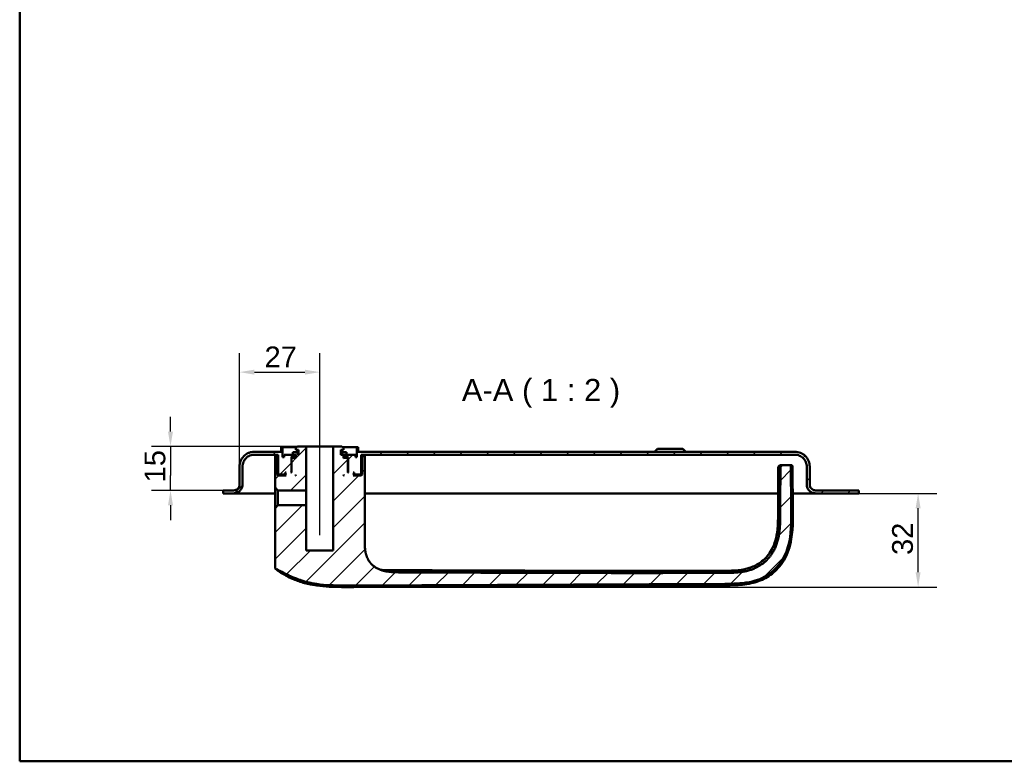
# Model space of a CAD drawing. Header units: millimetres. Extents: x 20 to 833, y 20 to 574.
# Tile 1 of 22: x 20 to 352, y 20 to 270. Entities that reach past the tile are written whole.
import ezdxf

# ---------------------------------------------------------------- set-up
doc = ezdxf.new("R2010")
doc.units = ezdxf.units.MM
doc.header["$LTSCALE"] = 2
for name, color, linetype, lineweight in [('Bemaßungen(DIN)', 7, 'Continuous', 25), ('Mittellinie(DIN)', 7, 'Continuous', 25), ('Sichtbare Kanten(DIN)', 7, 'Continuous', 50), ('Skizziergeometrie(DIN)', 7, 'Continuous', 50), ('Symbole(DIN)', 7, 'Continuous', 25)]:
    doc.layers.add(name, color=color, linetype=linetype, lineweight=lineweight)
doc.layers.add('Schraffur', color=179, linetype='Continuous', lineweight=9, true_color=0x1e1e47)
doc.styles.add('Aktuell-DINGroßer Text', font='arial.ttf')
doc.styles.add('STANDARD-DIN~0', font='arial.ttf')
doc.dimstyles.new('CAD-LAN', dxfattribs={"dimscale": 2, "dimtxt": 3.5, "dimasz": 2.5, "dimexe": 3.175, "dimexo": 0, "dimgap": 0.8, "dimtad": 1, "dimrnd": 1e-08, "dimtxsty": 'STANDARD-DIN~0', "dimcen": 0.09, "dimdle": 10, "dimclrd": 250, "dimclre": 250, "dimclrt": 250, "dimadec": 0, "dimazin": 2, "dimtfac": 1, "dimtmove": 0, "dimatfit": 3, "dimfxl": 1, "dimtolj": 1, "dimtzin": 0, "dimlwd": 25, "dimlwe": 25, "dimarcsym": 0})

# ---------------------------------------------------------------- blocks, each defined once
blk = doc.blocks.new('Ränder Standardrahmen')
at = {"layer": 'Skizziergeometrie(DIN)', "flags": 128}
blk.add_lwpolyline([(10, 10), (10, 287), (410, 287), (410, 10), (10, 10)], dxfattribs=at)
blk = doc.blocks.new('*D24')
at = {"layer": 'Bemaßungen(DIN)', "color": 250, "linetype": 'Continuous', "lineweight": 25, "true_color": 0x3f3f3f, "transparency": 16777216}
for p, q in [((70.78, 130.99), (70.78, 135.99)), ((113.53, 125.99), (64.43, 125.99)), ((70.78, 125.99), (70.78, 120.99)), ((70.78, 120.99), (70.78, 116.19)), ((70.78, 111.19), (70.78, 116.19)), ((90.78, 111.19), (64.43, 111.19)), ((70.78, 106.19), (70.78, 101.19))]:
    blk.add_line(p, q, dxfattribs=at)
at = {"layer": 'Bemaßungen(DIN)', "color": 250, "linetype": 'Continuous', "true_color": 0x3f3f3f, "transparency": 16777216}
for points in [[(69.94, 130.99), (71.61, 130.99), (70.78, 125.99)], [(69.94, 106.19), (71.61, 106.19), (70.78, 111.19)]]:
    blk.add_solid(points, dxfattribs=at)
at = {"layer": 'Defpoints', "color": 0, "linetype": 'Continuous', "transparency": 16777216}
for p in [(113.53, 125.99), (70.78, 111.19), (90.78, 111.19)]:
    blk.add_point(p, dxfattribs=at)
at = {"layer": 'Bemaßungen(DIN)', "color": 250, "linetype": 'Continuous', "lineweight": 25, "true_color": 0x3f3f3f, "transparency": 16777216, "insert": (62.03, 113.88), "char_height": 7, "attachment_point": 1, "rotation": 90, "style": 'STANDARD-DIN~0'}
blk.add_mtext('\\A1;15', dxfattribs=at)
blk = doc.blocks.new('*D25')
at = {"layer": 'Bemaßungen(DIN)', "color": 250, "linetype": 'Continuous', "lineweight": 25, "true_color": 0x3f3f3f, "transparency": 16777216}
for p, q in [((302.53, 110.19), (328.88, 110.19)), ((322.53, 83.65), (322.53, 105.19)), ((129.41, 78.65), (328.88, 78.65))]:
    blk.add_line(p, q, dxfattribs=at)
at = {"layer": 'Bemaßungen(DIN)', "color": 250, "linetype": 'Continuous', "true_color": 0x3f3f3f, "transparency": 16777216}
for points in [[(321.69, 105.19), (323.36, 105.19), (322.53, 110.19)], [(321.69, 83.65), (323.36, 83.65), (322.53, 78.65)]]:
    blk.add_solid(points, dxfattribs=at)
at = {"layer": 'Defpoints', "color": 0, "linetype": 'Continuous', "transparency": 16777216}
for p in [(302.53, 110.19), (322.53, 110.19), (129.41, 78.65)]:
    blk.add_point(p, dxfattribs=at)
at = {"layer": 'Bemaßungen(DIN)', "color": 250, "linetype": 'Continuous', "lineweight": 25, "true_color": 0x3f3f3f, "transparency": 16777216, "insert": (313.77, 89.45), "char_height": 7, "attachment_point": 1, "rotation": 90, "style": 'STANDARD-DIN~0'}
blk.add_mtext('\\A1;32', dxfattribs=at)
blk = doc.blocks.new('*D26')
at = {"layer": 'Bemaßungen(DIN)', "color": 250, "linetype": 'Continuous', "lineweight": 25, "true_color": 0x3f3f3f, "transparency": 16777216}
for p, q in [((94.03, 119.19), (94.03, 157.34)), ((121.03, 130.99), (121.03, 157.34)), ((99.03, 150.99), (116.03, 150.99))]:
    blk.add_line(p, q, dxfattribs=at)
at = {"layer": 'Bemaßungen(DIN)', "color": 250, "linetype": 'Continuous', "true_color": 0x3f3f3f, "transparency": 16777216}
for points in [[(99.03, 151.82), (99.03, 150.16), (94.03, 150.99)], [(116.03, 151.82), (116.03, 150.16), (121.03, 150.99)]]:
    blk.add_solid(points, dxfattribs=at)
at = {"layer": 'Defpoints', "color": 0, "linetype": 'Continuous', "transparency": 16777216}
for p in [(121.03, 150.99), (121.03, 130.99), (94.03, 119.19)]:
    blk.add_point(p, dxfattribs=at)
at = {"layer": 'Bemaßungen(DIN)', "color": 250, "linetype": 'Continuous', "lineweight": 25, "true_color": 0x3f3f3f, "transparency": 16777216, "insert": (102.45, 159.62), "char_height": 7, "attachment_point": 1, "style": 'STANDARD-DIN~0'}
blk.add_mtext('\\A1;27', dxfattribs=at)

msp = doc.modelspace()

# ---------------------------------------------------------------- hatches: boundary and pattern name
at = {"layer": 'Schraffur'}
h = msp.add_hatch(dxfattribs=at)
h.set_pattern_fill('ANSI31', color=256, scale=50.8, style=0)
h.set_pattern_definition([(45, (0, 0), (-4.49013, 4.49013), [])])
edge = h.paths.add_edge_path()
edge.add_line((95.027, 113.189), (95.027, 119.189))
edge.add_spline(control_points=[(95.027, 119.189), (95.027, 119.467), (95.056, 119.744), (95.168, 120.28), (95.251, 120.537), (95.569, 121.267), (95.873, 121.703), (96.62, 122.423), (97.053, 122.706), (98.004, 123.091), (98.511, 123.189), (99.027, 123.189)], knot_values=[-0.6314442, -0.6314442, -0.6314442, -0.6314442, -0.5478443, -0.5478443, -0.4667749, -0.4667749, -0.3085769, -0.3085769, -0.1547676, -0.1547676, 0, 0, 0, 0], degree=3, periodic=0)
edge.add_line((99.027, 123.189), (107.027, 123.189))
edge.add_line((107.027, 123.189), (107.027, 116.789))
edge.add_line((107.027, 116.789), (107.227, 116.589))
edge.add_line((107.227, 116.589), (109.327, 116.589))
edge.add_line((109.327, 116.589), (109.427, 116.689))
edge.add_line((109.427, 116.689), (109.427, 117.189))
edge.add_line((109.427, 117.189), (109.727, 117.189))
edge.add_line((109.727, 117.189), (109.527, 116.989))
edge.add_line((109.527, 116.989), (109.527, 116.389))
edge.add_line((109.527, 116.389), (109.727, 116.189))
edge.add_line((109.727, 116.189), (107.027, 116.189))
edge.add_line((107.027, 116.189), (106.727, 116.489))
edge.add_line((106.727, 116.489), (106.727, 122.689))
edge.add_line((106.727, 122.689), (105.984, 122.689))
edge.add_line((105.984, 122.689), (105.984, 120.189))
edge.add_line((105.984, 120.189), (105.984, 112.131))
edge.add_line((105.984, 112.131), (106.969, 111.147))
edge.add_line((106.969, 111.147), (116.477, 111.147))
edge.add_line((116.477, 111.147), (116.477, 125.989))
edge.add_line((116.477, 125.989), (113.527, 125.989))
edge.add_line((113.527, 125.989), (113.027, 125.489))
edge.add_line((113.027, 125.489), (113.027, 124.889))
edge.add_line((113.027, 124.889), (113.927, 124.889))
edge.add_line((113.927, 124.889), (113.927, 123.189))
edge.add_line((113.927, 123.189), (113.512, 123.189))
edge.add_line((113.512, 123.189), (113.512, 124.089))
edge.add_line((113.512, 124.089), (112.011, 124.089))
edge.add_line((112.011, 124.089), (112.011, 123.189))
edge.add_line((112.011, 123.189), (109.027, 123.189))
edge.add_line((109.027, 123.189), (109.027, 122.389))
edge.add_line((109.027, 122.389), (108.527, 122.389))
edge.add_line((108.527, 122.389), (108.527, 125.689))
edge.add_line((108.527, 125.689), (108.027, 125.689))
edge.add_line((108.027, 125.689), (108.027, 124.189))
edge.add_line((108.027, 124.189), (99.027, 124.189))
edge.add_spline(control_points=[(99.027, 124.189), (98.679, 124.189), (98.333, 124.153), (97.663, 124.012), (97.341, 123.909), (96.429, 123.512), (95.884, 123.132), (94.984, 122.198), (94.631, 121.657), (94.149, 120.467), (94.027, 119.833), (94.027, 119.189)], knot_values=[-0.7893052, -0.7893052, -0.7893052, -0.7893052, -0.6848053, -0.6848053, -0.5834686, -0.5834686, -0.3857211, -0.3857211, -0.1934595, -0.1934595, 0, 0, 0, 0], degree=3, periodic=0)
edge.add_line((94.027, 119.189), (94.027, 113.189))
edge.add_spline(control_points=[(94.027, 113.189), (94.027, 113.049), (94.013, 112.911), (93.957, 112.643), (93.916, 112.514), (93.757, 112.149), (93.604, 111.931), (93.231, 111.571), (93.015, 111.43), (92.539, 111.237), (92.285, 111.189), (92.027, 111.189)], knot_values=[-0.3157221, -0.3157221, -0.3157221, -0.3157221, -0.2739221, -0.2739221, -0.2333875, -0.2333875, -0.1542884, -0.1542884, -0.0773838, -0.0773838, -0.0000019, -0.0000019, -0.0000019, -0.0000019], degree=3, periodic=0)
edge.add_line((92.027, 111.189), (89.527, 111.189))
edge.add_line((89.527, 111.189), (89.527, 111.159))
edge.add_line((89.527, 111.159), (88.527, 111.159))
edge.add_line((88.527, 111.159), (88.527, 110.189))
edge.add_line((88.527, 110.189), (92.027, 110.189))
edge.add_spline(control_points=[(92.027, 110.189), (92.236, 110.189), (92.444, 110.21), (92.846, 110.294), (93.039, 110.356), (93.586, 110.594), (93.913, 110.823), (94.453, 111.383), (94.665, 111.707), (94.954, 112.421), (95.027, 112.802), (95.027, 113.189)], knot_values=[-0.4735831, -0.4735831, -0.4735831, -0.4735831, -0.4108832, -0.4108832, -0.3500812, -0.3500812, -0.2314327, -0.2314327, -0.1160757, -0.1160757, 0, 0, 0, 0], degree=3, periodic=0)
h.paths.add_polyline_path([(111.727, 122.189), (111.527, 121.989), (111.527, 117.189), (111.277, 117.189), (111.477, 117.389), (111.477, 122.189), (111.277, 122.389), (112.027, 122.389), (112.027, 123.189), (113.027, 123.189), (113.027, 121.989), (112.827, 122.189)], flags=0)
h.paths.add_polyline_path([(113.027, 116.389), (113.027, 116.189), (112.827, 116.189)], flags=0)
edge = h.paths.add_edge_path()
edge.add_line((128.527, 125.989), (125.577, 125.989))
edge.add_line((125.577, 125.989), (125.577, 90.989))
edge.add_line((125.577, 90.989), (116.477, 90.989))
edge.add_line((116.477, 90.989), (116.477, 106.23))
edge.add_line((116.477, 106.23), (106.969, 106.23))
edge.add_line((106.969, 106.23), (105.984, 105.246))
edge.add_line((105.984, 105.246), (105.984, 85.276))
edge.add_spline(control_points=[(105.984, 85.276), (105.984, 85.184), (105.984, 85.091), (106.012, 84.959), (106.027, 84.913), (106.079, 84.826), (106.114, 84.79), (106.235, 84.7), (106.337, 84.662), (106.442, 84.62)], knot_values=[-0.0976377, -0.0976377, -0.0976377, -0.0976377, -0.06823, -0.06823, -0.0514817, -0.0514817, -0.0338045, -0.0338045, -0.0000168, -0.0000168, -0.0000168, -0.0000168], degree=3, periodic=0)
edge.add_spline(control_points=[(106.442, 84.62), (107.156, 84.337), (108.032, 83.878), (109.789, 82.972), (110.294, 82.72), (111.225, 82.31)], knot_values=[-0.5631649, -0.5631649, -0.5631649, -0.5631649, -0.3051837, -0.3051837, 0, 0, 0, 0], degree=3, periodic=0)
edge.add_spline(control_points=[(111.225, 82.31), (112.088, 81.93), (112.97, 81.569), (114.646, 80.956), (115.455, 80.689), (116.267, 80.464)], knot_values=[-0.5355122, -0.5355122, -0.5355122, -0.5355122, -0.2526531, -0.2526531, 0, 0, 0, 0], degree=3, periodic=0)
edge.add_spline(control_points=[(116.267, 80.464), (117.07, 80.241), (117.882, 80.056), (119.519, 79.75), (120.344, 79.629), (121.171, 79.535)], knot_values=[-0.4996876, -0.4996876, -0.4996876, -0.4996876, -0.2497852, -0.2497852, 0, 0, 0, 0], degree=3, periodic=0)
edge.add_spline(control_points=[(121.171, 79.535), (122.631, 79.368), (124.087, 79.283), (127.044, 79.203), (128.786, 79.211), (129.959, 79.216)], knot_values=[-0.7012156, -0.7012156, -0.7012156, -0.7012156, -0.3519476, -0.3519476, 0, 0, 0, 0], degree=3, periodic=0)
edge.add_line((129.959, 79.216), (257.433, 79.762))
edge.add_spline(control_points=[(257.433, 79.762), (260.104, 79.774), (262.854, 79.786), (267.406, 80.663), (269.45, 81.283), (273.198, 83.507), (274.705, 84.867), (277.566, 88.719), (278.397, 91.025), (279.793, 96.483), (279.776, 100.188), (279.761, 103.698)], knot_values=[-3.1131628, -3.1131628, -3.1131628, -3.1131628, -2.4346939, -2.4346939, -1.9860043, -1.9860043, -1.5881655, -1.5881655, -1.0529021, -1.0529021, -0.0000034, -0.0000034, -0.0000034, -0.0000034], degree=3, periodic=0)
edge.add_spline(control_points=[(279.761, 103.698), (279.752, 105.797), (279.734, 110.013), (279.718, 114.953), (279.713, 116.988), (279.713, 119.123)], knot_values=[-1.5544687, -1.5544687, -1.5544687, -1.5544687, -0.6404786, -0.6404786, 0, 0, 0, 0], degree=3, periodic=0)
edge.add_spline(control_points=[(279.713, 119.123), (279.713, 119.228), (279.713, 119.337), (279.675, 119.469), (279.659, 119.507), (279.613, 119.573), (279.586, 119.599), (279.511, 119.646), (279.463, 119.662), (279.331, 119.689), (279.238, 119.689), (279.147, 119.689)], knot_values=[-0.099681, -0.099681, -0.099681, -0.099681, -0.0686628, -0.0686628, -0.0555765, -0.0555765, -0.0431631, -0.0431631, -0.027324, -0.027324, -0.0000075, -0.0000075, -0.0000075, -0.0000075], degree=3, periodic=0)
edge.add_line((279.147, 119.689), (277.558, 119.689))
edge.add_spline(control_points=[(277.558, 119.689), (276.982, 119.689), (276.46, 119.689), (276.147, 119.348), (276.147, 118.841), (276.147, 118.275)], knot_values=[0, 0, 0, 0, 0, 0, 1, 1, 1, 1, 1, 1], degree=5, periodic=0)
edge.add_spline(control_points=[(276.147, 118.275), (276.146, 116.333), (276.14, 114.231), (276.125, 110.137), (276.113, 107.314), (276.098, 103.726)], knot_values=[-1.8918642, -1.8918642, -1.8918642, -1.8918642, -1.0763308, -1.0763308, 0, 0, 0, 0], degree=3, periodic=0)
edge.add_spline(control_points=[(276.098, 103.726), (276.064, 95.635), (276.037, 89.155), (269.845, 83.478), (263.885, 83.449), (257.348, 83.426)], knot_values=[0, 0, 0, 0, 0, 0, 1, 1, 1, 1, 1, 1], degree=5, periodic=0)
edge.add_spline(control_points=[(257.348, 83.426), (238.852, 83.36), (220.355, 83.365), (184.158, 83.447), (166.458, 83.521), (148.758, 83.598)], knot_values=[-11.0978958, -11.0978958, -11.0978958, -11.0978958, -5.5489481, -5.5489481, -0.2389972, -0.2389972, -0.2389972, -0.2389972], degree=3, periodic=0)
edge.add_spline(control_points=[(148.758, 83.598), (143.725, 83.62), (139.698, 83.638), (136.171, 86.768), (136.171, 90.326), (136.171, 94.772)], knot_values=[0, 0, 0, 0, 0, 0, 1, 1, 1, 1, 1, 1], degree=5, periodic=0)
edge.add_line((136.171, 94.772), (136.171, 120.189))
edge.add_line((136.171, 120.189), (136.171, 122.689))
edge.add_line((136.171, 122.689), (135.327, 122.689))
edge.add_line((135.327, 122.689), (135.327, 116.489))
edge.add_line((135.327, 116.489), (135.027, 116.189))
edge.add_line((135.027, 116.189), (132.327, 116.189))
edge.add_line((132.327, 116.189), (132.527, 116.389))
edge.add_line((132.527, 116.389), (132.527, 116.989))
edge.add_line((132.527, 116.989), (132.327, 117.189))
edge.add_line((132.327, 117.189), (132.627, 117.189))
edge.add_line((132.627, 117.189), (132.627, 116.689))
edge.add_line((132.627, 116.689), (132.727, 116.589))
edge.add_line((132.727, 116.589), (134.827, 116.589))
edge.add_line((134.827, 116.589), (135.027, 116.789))
edge.add_line((135.027, 116.789), (135.027, 123.189))
edge.add_line((135.027, 123.189), (281.027, 123.189))
edge.add_spline(control_points=[(281.027, 123.189), (281.306, 123.189), (281.582, 123.16), (282.119, 123.047), (282.376, 122.965), (283.106, 122.647), (283.542, 122.343), (284.262, 121.596), (284.544, 121.163), (284.93, 120.212), (285.027, 119.704), (285.027, 119.189)], knot_values=[-0.6314442, -0.6314442, -0.6314442, -0.6314442, -0.5478443, -0.5478443, -0.4667749, -0.4667749, -0.3085769, -0.3085769, -0.1547676, -0.1547676, 0, 0, 0, 0], degree=3, periodic=0)
edge.add_line((285.027, 119.189), (285.027, 113.189))
edge.add_spline(control_points=[(285.027, 113.189), (285.027, 112.98), (285.049, 112.772), (285.133, 112.37), (285.195, 112.177), (285.433, 111.63), (285.661, 111.302), (286.221, 110.762), (286.546, 110.551), (287.26, 110.262), (287.64, 110.189), (288.027, 110.189)], knot_values=[-0.4735831, -0.4735831, -0.4735831, -0.4735831, -0.4108832, -0.4108832, -0.3500812, -0.3500812, -0.2314327, -0.2314327, -0.1160757, -0.1160757, 0, 0, 0, 0], degree=3, periodic=0)
edge.add_line((288.027, 110.189), (302.527, 110.189))
edge.add_line((302.527, 110.189), (302.527, 111.189))
edge.add_line((302.527, 111.189), (288.027, 111.189))
edge.add_spline(control_points=[(288.027, 111.189), (287.888, 111.189), (287.75, 111.203), (287.482, 111.259), (287.353, 111.3), (286.988, 111.459), (286.77, 111.611), (286.41, 111.985), (286.269, 112.201), (286.076, 112.677), (286.027, 112.931), (286.027, 113.189)], knot_values=[-0.3157143, -0.3157143, -0.3157143, -0.3157143, -0.2739221, -0.2739221, -0.2333875, -0.2333875, -0.1542884, -0.1542884, -0.0773838, -0.0773838, 0, 0, 0, 0], degree=3, periodic=0)
edge.add_line((286.027, 113.189), (286.027, 119.189))
edge.add_spline(control_points=[(286.027, 119.189), (286.027, 119.536), (285.992, 119.882), (285.851, 120.553), (285.748, 120.874), (285.351, 121.787), (284.97, 122.332), (284.037, 123.232), (283.496, 123.585), (282.306, 124.066), (281.672, 124.189), (281.027, 124.189)], knot_values=[-0.7893052, -0.7893052, -0.7893052, -0.7893052, -0.6848053, -0.6848053, -0.5834686, -0.5834686, -0.3857211, -0.3857211, -0.1934595, -0.1934595, 0, 0, 0, 0], degree=3, periodic=0)
edge.add_line((281.027, 124.189), (134.027, 124.189))
edge.add_line((134.027, 124.189), (134.027, 125.689))
edge.add_line((134.027, 125.689), (133.527, 125.689))
edge.add_line((133.527, 125.689), (133.527, 122.389))
edge.add_line((133.527, 122.389), (133.027, 122.389))
edge.add_line((133.027, 122.389), (133.027, 123.189))
edge.add_line((133.027, 123.189), (130.044, 123.189))
edge.add_line((130.044, 123.189), (130.044, 124.089))
edge.add_line((130.044, 124.089), (128.543, 124.089))
edge.add_line((128.543, 124.089), (128.543, 123.189))
edge.add_line((128.543, 123.189), (128.127, 123.189))
edge.add_line((128.127, 123.189), (128.127, 124.889))
edge.add_line((128.127, 124.889), (129.027, 124.889))
edge.add_line((129.027, 124.889), (129.027, 125.489))
edge.add_line((129.027, 125.489), (128.527, 125.989))
h.paths.add_polyline_path([(129.027, 116.189), (129.027, 116.389), (129.227, 116.189)], flags=0)
h.paths.add_polyline_path([(130.527, 121.989), (130.327, 122.189), (129.227, 122.189), (129.027, 121.989), (129.027, 123.189), (130.027, 123.189), (130.027, 122.389), (130.777, 122.389), (130.577, 122.189), (130.577, 117.389), (130.777, 117.189), (130.527, 117.189)], flags=0)

# ---------------------------------------------------------------- linework, layer by layer
at = {"layer": 'Mittellinie(DIN)', "linetype": 'Continuous'}
msp.add_line((121.027, 96.068), (121.027, 130.989), dxfattribs=at)
at = {"layer": 'Sichtbare Kanten(DIN)'}
for p, q in [((108.027, 124.189), (99.027, 124.189)), ((99.027, 123.189), (107.027, 123.189)), ((106.727, 122.689), (105.984, 122.689)), ((105.984, 122.689), (105.984, 120.189)), ((105.984, 120.189), (105.984, 122.689)), ((106.727, 116.489), (106.727, 122.689)), ((107.027, 122.689), (106.727, 122.689)), ((107.027, 123.189), (107.027, 116.789)), ((107.027, 123.189), (107.027, 116.789)), ((108.527, 125.689), (108.027, 125.689)), ((108.027, 125.689), (108.027, 124.189)), ((108.027, 125.689), (108.027, 124.189)), ((108.527, 122.389), (108.527, 125.689)), ((108.527, 125.689), (113.227, 125.689)), ((112.011, 123.189), (109.027, 123.189)), ((109.027, 123.189), (109.027, 122.389)), ((109.027, 122.389), (109.027, 123.189)), ((113.512, 124.089), (112.011, 124.089)), ((112.011, 124.089), (112.011, 123.189)), ((112.011, 124.089), (112.011, 123.189)), ((112.027, 122.389), (112.027, 123.189)), ((112.027, 123.189), (113.027, 123.189)), ((113.527, 125.989), (113.027, 125.489)), ((113.527, 125.989), (113.027, 125.489)), ((113.027, 125.489), (113.027, 124.889)), ((113.027, 124.889), (113.027, 125.489)), ((113.027, 124.889), (113.927, 124.889)), ((113.027, 123.189), (113.027, 121.989)), ((113.027, 121.989), (113.027, 123.189)), ((113.512, 123.189), (113.512, 124.089)), ((113.927, 124.089), (113.512, 124.089)), ((113.927, 123.189), (113.512, 123.189)), ((116.477, 125.989), (113.527, 125.989)), ((113.927, 124.889), (113.927, 123.189)), ((113.927, 123.189), (113.927, 124.889)), ((116.477, 111.147), (116.477, 125.989)), ((116.477, 125.989), (125.577, 125.989)), ((128.527, 125.989), (125.577, 125.989)), ((125.577, 125.989), (125.577, 90.989)), ((128.127, 123.189), (128.127, 124.889)), ((128.127, 124.889), (129.027, 124.889)), ((128.127, 123.189), (128.127, 124.889)), ((128.543, 124.089), (128.127, 124.089)), ((128.543, 123.189), (128.127, 123.189)), ((129.027, 125.489), (128.527, 125.989)), ((128.527, 125.989), (129.027, 125.489)), ((130.044, 124.089), (128.543, 124.089)), ((128.543, 124.089), (128.543, 123.189)), ((128.827, 125.689), (133.527, 125.689)), ((129.027, 124.889), (129.027, 125.489)), ((129.027, 124.889), (129.027, 125.489)), ((129.027, 121.989), (129.027, 123.189)), ((129.027, 123.189), (130.027, 123.189)), ((129.027, 121.989), (129.027, 123.189)), ((130.027, 123.189), (130.027, 122.389)), ((130.044, 123.189), (130.044, 124.089)), ((130.044, 124.089), (130.044, 123.189)), ((133.027, 123.189), (130.044, 123.189)), ((133.027, 122.389), (133.027, 123.189)), ((133.027, 122.389), (133.027, 123.189)), ((134.027, 125.689), (133.527, 125.689)), ((133.527, 125.689), (133.527, 122.389)), ((134.027, 124.189), (134.027, 125.689)), ((134.027, 125.689), (134.027, 124.189)), ((281.027, 124.189), (134.027, 124.189)), ((135.027, 116.789), (135.027, 123.189)), ((135.027, 123.189), (281.027, 123.189)), ((135.027, 123.189), (135.027, 116.789)), ((135.327, 122.689), (135.027, 122.689)), ((136.171, 122.689), (135.327, 122.689)), ((135.327, 122.689), (135.327, 116.489)), ((136.171, 120.189), (136.171, 122.689)), ((136.171, 120.189), (136.171, 122.689)), ((234.777, 125.189), (233.777, 124.189)), ((234.777, 125.189), (243.277, 125.189)), ((243.277, 125.189), (244.277, 124.189)), ((105.984, 120.189), (105.984, 112.131)), ((109.027, 122.389), (108.527, 122.389)), ((111.477, 122.189), (111.277, 122.389)), ((111.277, 122.389), (112.027, 122.389)), ((111.477, 117.389), (111.477, 122.189)), ((111.477, 122.189), (111.727, 122.189)), ((111.727, 122.189), (111.527, 121.989)), ((111.727, 122.189), (111.527, 121.989)), ((111.527, 121.989), (111.527, 117.189)), ((111.527, 121.989), (111.527, 117.189)), ((112.827, 122.189), (111.727, 122.189)), ((113.027, 122.389), (112.027, 122.389)), ((113.027, 121.989), (112.827, 122.189)), ((113.027, 122.189), (112.827, 122.189)), ((130.027, 122.389), (129.027, 122.389)), ((129.227, 122.189), (129.027, 121.989)), ((129.227, 122.189), (129.027, 122.189)), ((130.327, 122.189), (129.227, 122.189)), ((130.027, 122.389), (130.777, 122.389)), ((130.527, 121.989), (130.327, 122.189)), ((130.327, 122.189), (130.577, 122.189)), ((130.327, 122.189), (130.527, 121.989)), ((130.527, 117.189), (130.527, 121.989)), ((130.527, 121.989), (130.527, 117.189)), ((130.777, 122.389), (130.577, 122.189)), ((130.577, 122.189), (130.577, 117.389)), ((133.527, 122.389), (133.027, 122.389)), ((136.171, 120.189), (136.171, 94.772)), ((136.171, 120.189), (136.171, 94.772)), ((277.558, 119.689), (276.854, 119.689)), ((279.147, 119.689), (277.558, 119.689)), ((94.027, 119.189), (94.027, 113.189)), ((94.027, 113.189), (94.027, 119.189)), ((95.027, 113.189), (95.027, 119.189)), ((107.027, 116.189), (106.727, 116.489)), ((109.527, 116.489), (106.727, 116.489)), ((107.027, 116.789), (107.227, 116.589)), ((107.227, 116.589), (107.027, 116.789)), ((109.727, 116.189), (107.027, 116.189)), ((107.227, 116.589), (109.327, 116.589)), ((109.327, 116.589), (109.427, 116.689)), ((109.327, 116.589), (109.527, 116.589)), ((109.427, 116.689), (109.427, 117.189)), ((109.427, 117.189), (109.727, 117.189)), ((109.527, 116.689), (109.427, 116.689)), ((109.727, 117.189), (109.527, 116.989)), ((109.727, 117.189), (109.527, 116.989)), ((109.527, 116.989), (109.527, 116.389)), ((109.527, 116.989), (109.527, 116.389)), ((109.527, 116.389), (109.727, 116.189)), ((109.727, 116.189), (109.527, 116.389)), ((111.277, 117.189), (111.477, 117.389)), ((111.527, 117.189), (111.277, 117.189)), ((111.527, 117.389), (111.477, 117.389)), ((112.827, 116.189), (113.027, 116.389)), ((113.027, 116.189), (112.827, 116.189)), ((113.027, 116.389), (113.027, 116.189)), ((113.027, 116.189), (113.027, 116.389)), ((129.027, 116.189), (129.027, 116.389)), ((129.027, 116.389), (129.227, 116.189)), ((129.027, 116.189), (129.027, 116.389)), ((129.227, 116.189), (129.027, 116.189)), ((130.577, 117.389), (130.527, 117.389)), ((130.777, 117.189), (130.527, 117.189)), ((130.577, 117.389), (130.777, 117.189)), ((132.527, 116.989), (132.327, 117.189)), ((132.327, 117.189), (132.627, 117.189)), ((132.327, 117.189), (132.527, 116.989)), ((132.327, 116.189), (132.527, 116.389)), ((132.327, 116.189), (132.527, 116.389)), ((135.027, 116.189), (132.327, 116.189)), ((132.527, 116.389), (132.527, 116.989)), ((132.527, 116.989), (132.527, 116.389)), ((132.627, 116.689), (132.527, 116.689)), ((132.527, 116.589), (132.727, 116.589)), ((135.327, 116.489), (132.527, 116.489)), ((132.627, 117.189), (132.627, 116.689)), ((132.627, 116.689), (132.727, 116.589)), ((132.727, 116.589), (134.827, 116.589)), ((134.827, 116.589), (135.027, 116.789)), ((134.827, 116.589), (135.027, 116.789)), ((135.327, 116.489), (135.027, 116.189)), ((285.027, 119.189), (285.027, 113.189)), ((286.027, 113.189), (286.027, 119.189)), ((286.027, 119.189), (286.027, 119.189)), ((286.027, 113.189), (286.027, 119.189)), ((94.027, 113.189), (94.027, 113.189)), ((89.527, 111.159), (88.527, 111.159)), ((88.527, 111.159), (88.527, 110.189)), ((88.527, 110.189), (88.527, 111.159)), ((88.527, 110.189), (92.027, 110.189)), ((92.027, 111.189), (89.527, 111.189)), ((89.527, 111.189), (89.527, 111.159)), ((89.527, 111.189), (89.527, 111.159)), ((106.007, 110.189), (92.027, 110.189)), ((105.984, 112.131), (106.969, 111.147)), ((106.969, 111.147), (116.477, 111.147)), ((106.969, 106.23), (106.969, 111.147)), ((116.477, 106.23), (116.477, 111.147)), ((262.489, 110.189), (136.171, 110.189)), ((275.397, 110.189), (262.489, 110.189)), ((275.431, 110.189), (275.431, 110.189)), ((282.715, 110.189), (280.296, 110.189)), ((288.027, 110.189), (282.715, 110.189)), ((302.527, 111.189), (288.027, 111.189)), ((288.027, 110.189), (302.527, 110.189)), ((302.527, 110.189), (302.527, 111.189)), ((302.527, 110.189), (302.527, 111.159)), ((302.527, 110.189), (302.527, 110.189)), ((106.969, 106.23), (105.984, 105.246)), ((116.477, 106.23), (106.969, 106.23)), ((116.477, 90.989), (116.477, 106.23)), ((105.984, 105.246), (105.984, 85.276)), ((125.577, 90.989), (116.477, 90.989)), ((129.959, 79.216), (257.433, 79.762))]:
    msp.add_line(p, q, dxfattribs=at)
for points, degree, knots in [([(99.027, 124.189), (98.679, 124.189), (98.333, 124.153), (97.663, 124.012), (97.341, 123.909), (96.429, 123.512), (95.884, 123.132), (94.984, 122.198), (94.631, 121.657), (94.149, 120.467), (94.027, 119.833), (94.027, 119.189)], 3, [-0.78930523, -0.78930523, -0.78930523, -0.78930523, -0.68480532, -0.68480532, -0.58346864, -0.58346864, -0.38572109, -0.38572109, -0.19345948, -0.19345948, 0, 0, 0, 0]), ([(95.027, 119.189), (95.027, 119.467), (95.056, 119.744), (95.168, 120.28), (95.251, 120.537), (95.569, 121.267), (95.873, 121.703), (96.62, 122.423), (97.053, 122.706), (98.004, 123.091), (98.511, 123.189), (99.027, 123.189)], 3, [-0.63144419, -0.63144419, -0.63144419, -0.63144419, -0.54784426, -0.54784426, -0.46677491, -0.46677491, -0.30857687, -0.30857687, -0.15476759, -0.15476759, 0, 0, 0, 0]), ([(286.027, 119.189), (286.027, 119.536), (285.992, 119.882), (285.851, 120.553), (285.748, 120.874), (285.351, 121.787), (284.97, 122.332), (284.037, 123.232), (283.496, 123.585), (282.306, 124.066), (281.672, 124.189), (281.027, 124.189)], 3, [-0.78930523, -0.78930523, -0.78930523, -0.78930523, -0.68480532, -0.68480532, -0.58346864, -0.58346864, -0.38572109, -0.38572109, -0.19345948, -0.19345948, 0, 0, 0, 0]), ([(281.027, 123.189), (281.306, 123.189), (281.582, 123.16), (282.119, 123.047), (282.376, 122.965), (283.106, 122.647), (283.542, 122.343), (284.262, 121.596), (284.544, 121.163), (284.93, 120.212), (285.027, 119.704), (285.027, 119.189)], 3, [-0.63144419, -0.63144419, -0.63144419, -0.63144419, -0.54784426, -0.54784426, -0.46677491, -0.46677491, -0.30857687, -0.30857687, -0.15476759, -0.15476759, 0, 0, 0, 0]), ([(275.418, 118.27), (275.418, 118.434), (275.418, 118.599), (275.446, 118.893), (275.469, 119.026), (275.541, 119.21), (275.572, 119.27), (275.648, 119.378), (275.694, 119.428), (275.797, 119.51), (275.855, 119.545), (276.037, 119.626), (276.17, 119.654), (276.433, 119.684), (276.565, 119.687), (276.713, 119.688), (276.729, 119.688), (276.762, 119.688), (276.779, 119.689), (276.797, 119.689), (276.801, 119.689), (276.81, 119.689), (276.815, 119.689), (276.821, 119.689), (276.823, 119.689), (276.825, 119.689), (276.826, 119.689), (276.827, 119.689), (276.827, 119.689), (276.827, 119.689), (276.827, 119.689), (276.827, 119.689), (276.828, 119.689), (276.828, 119.689), (276.828, 119.689), (276.829, 119.689), (276.829, 119.689), (276.83, 119.689), (276.83, 119.689), (276.83, 119.689), (276.831, 119.689), (276.831, 119.689), (276.831, 119.689), (276.831, 119.689), (276.831, 119.689), (276.836, 119.689), (276.849, 119.689), (276.825, 119.689)], 3, [0, 0, 0, 0, 0.04919519, 0.04919519, 0.08880795, 0.08880795, 0.10860502, 0.10860502, 0.12847003, 0.12847003, 0.14831228, 0.14831228, 0.18826397, 0.18826397, 0.2276899, 0.2276899, 0.23260936, 0.23260936, 0.23756888, 0.23756888, 0.23880471, 0.23880471, 0.24132124, 0.24132124, 0.242551, 0.242551, 0.2428589, 0.2428589, 0.24293607, 0.24293607, 0.24297482, 0.24297482, 0.24299419, 0.24299419, 0.24314957, 0.24314957, 0.24363329, 0.24363329, 0.24464436, 0.24464436, 0.24563162, 0.24563162, 0.24569142, 0.24569142, 0.24570634, 0.24570634, 0.27123588, 0.27123588, 0.27123588, 0.27123588]), ([(279.713, 119.123), (279.713, 119.228), (279.713, 119.337), (279.675, 119.469), (279.659, 119.507), (279.613, 119.573), (279.586, 119.599), (279.511, 119.646), (279.463, 119.662), (279.331, 119.689), (279.238, 119.689), (279.147, 119.689)], 3, [-0.09968096, -0.09968096, -0.09968096, -0.09968096, -0.068662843, -0.068662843, -0.055576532, -0.055576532, -0.043163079, -0.043163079, -0.027323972, -0.027323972, -0.000007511, -0.000007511, -0.000007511, -0.000007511]), ([(279.154, 119.689), (279.156, 119.689), (279.157, 119.689), (279.16, 119.689), (279.161, 119.689), (279.164, 119.689), (279.166, 119.689), (279.169, 119.689), (279.171, 119.689), (279.176, 119.689), (279.179, 119.689), (279.185, 119.689), (279.189, 119.689), (279.2, 119.688), (279.206, 119.688), (279.223, 119.688), (279.23, 119.688), (279.238, 119.688), (279.24, 119.688), (279.24, 119.688)], 3, [0, 0, 0, 0, 0.000403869, 0.000403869, 0.000877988, 0.000877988, 0.001462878, 0.001462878, 0.002335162, 0.002335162, 0.00383096, 0.00383096, 0.006782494, 0.006782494, 0.013501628, 0.013501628, 0.030702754, 0.030702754, 0.044986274, 0.044986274, 0.044986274, 0.044986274]), ([(279.168, 119.689), (279.168, 119.689), (279.168, 119.689), (279.169, 119.689), (279.169, 119.689), (279.169, 119.689), (279.169, 119.689), (279.17, 119.689), (279.171, 119.689), (279.173, 119.689), (279.175, 119.689), (279.18, 119.689), (279.183, 119.689), (279.188, 119.689), (279.19, 119.689), (279.197, 119.689), (279.201, 119.689), (279.209, 119.689), (279.213, 119.689), (279.23, 119.688), (279.239, 119.688), (279.26, 119.688), (279.267, 119.688), (279.267, 119.688)], 3, [0, 0, 0, 0, 0.000010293, 0.000010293, 0.000026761, 0.000026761, 0.000059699, 0.000059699, 0.000324, 0.000324, 0.000855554, 0.000855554, 0.001921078, 0.001921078, 0.003044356, 0.003044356, 0.005529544, 0.005529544, 0.008837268, 0.008837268, 0.021769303, 0.021769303, 0.048439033, 0.048439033, 0.048439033, 0.048439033]), ([(279.192, 119.689), (279.19, 119.689), (279.187, 119.689), (279.185, 119.689), (279.182, 119.688), (279.18, 119.688), (279.179, 119.688)], 5, [0.804633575, 0.804633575, 0.804633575, 0.804633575, 0.804633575, 0.804633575, 0.873918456, 0.891515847, 0.891515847, 0.891515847, 0.891515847, 0.891515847, 0.891515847]), ([(279.192, 119.689), (279.195, 119.689), (279.198, 119.689), (279.203, 119.689), (279.206, 119.689), (279.211, 119.689), (279.214, 119.689), (279.22, 119.689), (279.224, 119.689), (279.232, 119.689), (279.237, 119.689), (279.25, 119.689), (279.256, 119.688), (279.276, 119.688), (279.286, 119.688), (279.307, 119.688), (279.313, 119.687), (279.313, 119.687)], 3, [0, 0, 0, 0, 0.000852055, 0.000852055, 0.001661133, 0.001661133, 0.002718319, 0.002718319, 0.004337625, 0.004337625, 0.007196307, 0.007196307, 0.012980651, 0.012980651, 0.026138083, 0.026138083, 0.049714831, 0.049714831, 0.049714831, 0.049714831]), ([(279.227, 119.689), (279.227, 119.689), (279.227, 119.689), (279.227, 119.689), (279.228, 119.689), (279.228, 119.689), (279.228, 119.689), (279.229, 119.689), (279.231, 119.689), (279.234, 119.689), (279.237, 119.689), (279.244, 119.689), (279.248, 119.689), (279.257, 119.689), (279.261, 119.689), (279.274, 119.689), (279.283, 119.689), (279.32, 119.688), (279.337, 119.688), (279.37, 119.687), (279.379, 119.686), (279.379, 119.686)], 3, [0, 0, 0, 0, 0.000011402, 0.000011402, 0.000034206, 0.000034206, 0.000079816, 0.000079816, 0.000445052, 0.000445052, 0.001177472, 0.001177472, 0.002650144, 0.002650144, 0.004115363, 0.004115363, 0.008291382, 0.008291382, 0.025136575, 0.025136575, 0.05018575, 0.05018575, 0.05018575, 0.05018575]), ([(279.29, 119.689), (279.288, 119.689), (279.283, 119.689), (279.278, 119.689), (279.273, 119.689), (279.269, 119.689), (279.265, 119.689)], 5, [0.419921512, 0.419921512, 0.419921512, 0.419921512, 0.419921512, 0.419921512, 0.438992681, 0.492309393, 0.492309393, 0.492309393, 0.492309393, 0.492309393, 0.492309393]), ([(279.277, 119.689), (279.277, 119.689), (279.277, 119.689), (279.278, 119.689), (279.278, 119.689), (279.279, 119.689), (279.28, 119.689), (279.282, 119.689), (279.284, 119.689), (279.29, 119.689), (279.295, 119.689), (279.307, 119.689), (279.315, 119.689), (279.334, 119.689), (279.346, 119.689), (279.365, 119.689), (279.373, 119.689), (279.404, 119.688), (279.42, 119.687), (279.446, 119.686), (279.454, 119.685), (279.461, 119.684), (279.462, 119.684), (279.463, 119.684), (279.464, 119.684), (279.464, 119.684), (279.465, 119.684), (279.465, 119.684)], 3, [0, 0, 0, 0, 0.00004951, 0.00004951, 0.000148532, 0.000148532, 0.000352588, 0.000352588, 0.000897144, 0.000897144, 0.00226779, 0.00226779, 0.004712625, 0.004712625, 0.009430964, 0.009430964, 0.013933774, 0.013933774, 0.028056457, 0.028056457, 0.042358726, 0.042358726, 0.047113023, 0.047113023, 0.04869738, 0.04869738, 0.052946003, 0.052946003, 0.052946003, 0.052946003]), ([(279.352, 119.69), (279.361, 119.69), (279.371, 119.69), (279.389, 119.69), (279.398, 119.69), (279.415, 119.69), (279.424, 119.69), (279.444, 119.69), (279.455, 119.689), (279.479, 119.689), (279.491, 119.688), (279.519, 119.686), (279.532, 119.686), (279.556, 119.684), (279.563, 119.683), (279.563, 119.683)], 3, [0, 0, 0, 0, 0.002845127, 0.002845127, 0.005649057, 0.005649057, 0.009033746, 0.009033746, 0.013894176, 0.013894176, 0.021670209, 0.021670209, 0.034751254, 0.034751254, 0.05437287, 0.05437287, 0.05437287, 0.05437287]), ([(279.458, 119.691), (279.459, 119.691), (279.459, 119.691), (279.459, 119.691), (279.459, 119.691), (279.459, 119.691), (279.459, 119.691), (279.46, 119.691), (279.46, 119.691), (279.462, 119.691), (279.463, 119.691), (279.467, 119.691), (279.47, 119.691), (279.484, 119.691), (279.495, 119.691), (279.516, 119.691), (279.526, 119.691), (279.555, 119.69), (279.571, 119.69), (279.614, 119.688), (279.636, 119.687), (279.688, 119.682), (279.706, 119.68), (279.707, 119.679), (279.707, 119.679), (279.707, 119.679)], 3, [0, 0, 0, 0, 0.000013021, 0.000013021, 0.000039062, 0.000039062, 0.000091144, 0.000091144, 0.000195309, 0.000195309, 0.000612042, 0.000612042, 0.001445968, 0.001445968, 0.0048141, 0.0048141, 0.008167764, 0.008167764, 0.014892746, 0.014892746, 0.028343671, 0.028343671, 0.055500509, 0.055500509, 0.056080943, 0.056080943, 0.056080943, 0.056080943]), ([(279.57, 119.688), (279.569, 119.688), (279.56, 119.687), (279.551, 119.686), (279.543, 119.685), (279.535, 119.684), (279.528, 119.684)], 5, [0, 0, 0, 0, 0, 0, 0.004066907, 0.037269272, 0.037269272, 0.037269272, 0.037269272, 0.037269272, 0.037269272]), ([(279.588, 119.69), (279.618, 119.69), (279.65, 119.69), (279.71, 119.688), (279.738, 119.687), (279.797, 119.682), (279.828, 119.679), (279.898, 119.665), (279.935, 119.655), (280.013, 119.622), (280.05, 119.598), (280.124, 119.531), (280.157, 119.484), (280.198, 119.393), (280.21, 119.358), (280.238, 119.254), (280.249, 119.178), (280.263, 119.022), (280.266, 118.941), (280.272, 118.737), (280.273, 118.612), (280.276, 118.215), (280.275, 117.941), (280.274, 116.849), (280.277, 116.029), (280.287, 112.563), (280.296, 109.917), (280.307, 107.27)], 3, [0, 0, 0, 0, 0.0093321, 0.0093321, 0.0181418, 0.0181418, 0.0291121, 0.0291121, 0.0448027, 0.0448027, 0.0658709, 0.0658709, 0.0937952, 0.0937952, 0.1091284, 0.1091284, 0.1346363, 0.1346363, 0.1595588, 0.1595588, 0.1968642, 0.1968642, 0.2788303, 0.2788303, 0.5246343, 0.5246343, 1.3186354, 1.3186354, 1.3186354, 1.3186354]), ([(276.147, 118.275), (276.146, 116.333), (276.14, 114.231), (276.125, 110.137), (276.113, 107.314), (276.098, 103.726)], 3, [-1.8918642, -1.8918642, -1.8918642, -1.8918642, -1.0763308, -1.0763308, 0, 0, 0, 0]), ([(279.761, 103.698), (279.752, 105.797), (279.734, 110.013), (279.718, 114.953), (279.713, 116.988), (279.713, 119.123)], 3, [-1.5544687, -1.5544687, -1.5544687, -1.5544687, -0.6404786, -0.6404786, 0, 0, 0, 0]), ([(94.027, 113.189), (94.027, 113.049), (94.013, 112.911), (93.957, 112.643), (93.916, 112.514), (93.757, 112.149), (93.604, 111.931), (93.231, 111.571), (93.015, 111.43), (92.539, 111.237), (92.285, 111.189), (92.027, 111.189)], 3, [-0.31572209, -0.31572209, -0.31572209, -0.31572209, -0.27392213, -0.27392213, -0.23338746, -0.23338746, -0.15428844, -0.15428844, -0.07738379, -0.07738379, -0.00000194, -0.00000194, -0.00000194, -0.00000194]), ([(92.027, 110.189), (92.236, 110.189), (92.444, 110.21), (92.846, 110.294), (93.039, 110.356), (93.586, 110.594), (93.913, 110.823), (94.453, 111.383), (94.665, 111.707), (94.954, 112.421), (95.027, 112.802), (95.027, 113.189)], 3, [-0.47358314, -0.47358314, -0.47358314, -0.47358314, -0.41088319, -0.41088319, -0.35008119, -0.35008119, -0.23143265, -0.23143265, -0.11607569, -0.11607569, 0, 0, 0, 0]), ([(285.027, 113.189), (285.027, 112.98), (285.049, 112.772), (285.133, 112.37), (285.195, 112.177), (285.433, 111.63), (285.661, 111.302), (286.221, 110.762), (286.546, 110.551), (287.26, 110.262), (287.64, 110.189), (288.027, 110.189)], 3, [-0.47358314, -0.47358314, -0.47358314, -0.47358314, -0.41088319, -0.41088319, -0.35008119, -0.35008119, -0.23143265, -0.23143265, -0.11607569, -0.11607569, 0, 0, 0, 0]), ([(288.027, 111.189), (287.888, 111.189), (287.75, 111.203), (287.482, 111.259), (287.353, 111.3), (286.988, 111.459), (286.77, 111.611), (286.41, 111.985), (286.269, 112.201), (286.076, 112.677), (286.027, 112.931), (286.027, 113.189)], 3, [-0.31571434, -0.31571434, -0.31571434, -0.31571434, -0.27392213, -0.27392213, -0.23338746, -0.23338746, -0.15428844, -0.15428844, -0.07738379, -0.07738379, 0, 0, 0, 0]), ([(105.984, 112.131), (105.984, 112.131), (105.986, 112.044), (105.991, 111.689), (105.995, 111.421), (106.002, 110.807), (106.005, 110.421), (106.01, 109.576), (106.012, 109.118), (106.012, 108.258), (106.01, 107.799), (106.005, 106.953), (106.002, 106.566), (105.995, 105.953), (105.991, 105.687), (105.986, 105.333), (105.984, 105.246), (105.984, 105.246)], 3, [-1.5500919, -1.5500919, -1.5500919, -1.5500919, -1.4205609, -1.4205609, -1.2909969, -1.2909969, -1.1622062, -1.1622062, -1.0334154, -1.0334154, -0.9043555, -0.9043555, -0.7752956, -0.7752956, -0.6460012, -0.6460012, -0.5167398, -0.5167398, -0.5167398, -0.5167398]), ([(280.307, 107.27), (280.324, 103.1), (280.536, 98.878), (279.402, 92.257), (278.58, 89.752), (276.707, 86.645), (276.058, 85.768), (274.129, 83.649), (272.683, 82.521), (269.622, 80.858), (267.99, 80.278), (264.417, 79.472), (262.442, 79.304), (257.2, 79.138), (253.918, 79.186), (240.798, 79.131), (230.958, 79.088), (191.599, 78.919), (162.08, 78.796), (127.007, 78.641), (121.3, 78.492), (114.65, 80.332), (113.361, 80.784), (111.305, 81.666), (110.488, 82.063), (109.092, 82.81), (108.483, 83.169), (107.494, 83.791), (107.102, 84.06), (106.292, 84.637), (106.237, 84.695), (106.188, 84.733), (106.185, 84.736), (106.178, 84.741), (106.174, 84.745), (106.167, 84.75), (106.165, 84.751), (106.161, 84.754), (106.158, 84.757), (106.154, 84.76), (106.153, 84.761), (106.151, 84.762), (106.149, 84.764), (106.147, 84.765), (106.147, 84.765), (106.147, 84.765)], 3, [0, 0, 0, 0, 1.2511093, 1.2511093, 2.0152234, 2.0152234, 2.3395269, 2.3395269, 2.8747172, 2.8747172, 3.3845818, 3.3845818, 3.9735927, 3.9735927, 4.957864, 4.957864, 7.9097962, 7.9097962, 16.765593, 16.765593, 18.4318013, 18.4318013, 18.8369565, 18.8369565, 19.1172092, 19.1172092, 19.370649, 19.370649, 19.6250062, 19.6250062, 20.1400804, 20.1400804, 20.2129056, 20.2129056, 20.2711653, 20.2711653, 20.3293111, 20.3293111, 20.3876373, 20.3876373, 20.4461944, 20.4461944, 20.5056126, 20.5056126, 20.5325303, 20.5325303, 20.5325303, 20.5325303]), ([(257.348, 84.157), (260.388, 84.168), (263.547, 84.265), (267.661, 85.819), (268.879, 86.491), (270.602, 87.853), (271.21, 88.442), (272.844, 90.382), (273.674, 91.93), (274.765, 95.129), (275.055, 96.811), (275.356, 100.227), (275.363, 101.979), (275.37, 103.726)], 3, [0, 0, 0, 0, 0.9118531, 0.9118531, 1.3195542, 1.3195542, 1.5708318, 1.5708318, 2.0803301, 2.0803301, 2.5847827, 2.5847827, 3.1091113, 3.1091113, 3.1091113, 3.1091113]), ([(257.433, 79.762), (260.104, 79.774), (262.854, 79.786), (267.406, 80.663), (269.45, 81.283), (273.198, 83.507), (274.705, 84.867), (277.566, 88.719), (278.397, 91.025), (279.793, 96.483), (279.776, 100.188), (279.761, 103.698)], 3, [-3.1131628, -3.1131628, -3.1131628, -3.1131628, -2.4346939, -2.4346939, -1.9860043, -1.9860043, -1.5881655, -1.5881655, -1.0529021, -1.0529021, -0.0000034, -0.0000034, -0.0000034, -0.0000034]), ([(105.984, 85.276), (105.984, 85.184), (105.984, 85.091), (106.012, 84.959), (106.027, 84.913), (106.079, 84.826), (106.114, 84.79), (106.235, 84.7), (106.337, 84.662), (106.442, 84.62)], 3, [-0.097637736, -0.097637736, -0.097637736, -0.097637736, -0.068230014, -0.068230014, -0.051481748, -0.051481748, -0.033804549, -0.033804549, -0.000016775, -0.000016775, -0.000016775, -0.000016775]), ([(106.442, 84.62), (107.156, 84.337), (108.032, 83.878), (109.789, 82.972), (110.294, 82.72), (111.225, 82.31)], 3, [-0.56316495, -0.56316495, -0.56316495, -0.56316495, -0.30518368, -0.30518368, 0, 0, 0, 0]), ([(141.622, 84.411), (141.858, 84.4), (142.094, 84.392), (143.671, 84.344), (145.021, 84.348), (146.368, 84.342)], 3, [0.16896984, 0.16896984, 0.16896984, 0.16896984, 0.24024981, 0.24024981, 0.64438957, 0.64438957, 0.64438957, 0.64438957]), ([(146.368, 84.342), (179.701, 84.196), (213.035, 84.059), (250.028, 84.135), (253.688, 84.145), (257.348, 84.157)], 3, [0, 0, 0, 0, 10.0000254, 10.0000254, 11.0980296, 11.0980296, 11.0980296, 11.0980296]), ([(257.348, 83.426), (238.852, 83.36), (220.355, 83.365), (184.158, 83.447), (166.458, 83.521), (148.758, 83.598)], 3, [-11.0978958, -11.0978958, -11.0978958, -11.0978958, -5.5489481, -5.5489481, -0.2389972, -0.2389972, -0.2389972, -0.2389972]), ([(111.225, 82.31), (112.088, 81.93), (112.97, 81.569), (114.646, 80.956), (115.455, 80.689), (116.267, 80.464)], 3, [-0.53551222, -0.53551222, -0.53551222, -0.53551222, -0.25265312, -0.25265312, 0, 0, 0, 0]), ([(116.267, 80.464), (117.07, 80.241), (117.882, 80.056), (119.519, 79.75), (120.344, 79.629), (121.171, 79.535)], 3, [-0.49968756, -0.49968756, -0.49968756, -0.49968756, -0.24978516, -0.24978516, 0, 0, 0, 0]), ([(121.171, 79.535), (122.631, 79.368), (124.087, 79.283), (127.044, 79.203), (128.786, 79.211), (129.959, 79.216)], 3, [-0.70121556, -0.70121556, -0.70121556, -0.70121556, -0.35194763, -0.35194763, 0, 0, 0, 0])]:
    msp.add_open_spline(points, degree=degree, knots=knots, dxfattribs=at)
for points, degree in [([(276.147, 118.275), (276.147, 118.841), (276.147, 119.348), (276.46, 119.689), (276.982, 119.689), (277.558, 119.689)], 5), ([(276.854, 119.689), (276.844, 119.689), (276.834, 119.689), (276.824, 119.689), (276.814, 119.689), (276.804, 119.689)], 5), ([(279.352, 119.69), (279.348, 119.69), (279.344, 119.69), (279.34, 119.69), (279.336, 119.69), (279.333, 119.689)], 5), ([(279.588, 119.688), (279.585, 119.688), (279.582, 119.689), (279.58, 119.689)], 3), ([(275.37, 103.726), (275.39, 108.574), (275.415, 113.422), (275.418, 118.27)], 3), ([(257.348, 83.426), (263.885, 83.449), (269.845, 83.478), (276.037, 89.155), (276.064, 95.635), (276.098, 103.726)], 5), ([(136.171, 94.772), (136.171, 90.326), (136.171, 86.768), (139.698, 83.638), (143.725, 83.62), (148.758, 83.598)], 5), ([(105.984, 85.276), (105.984, 85.276), (105.984, 85.276), (105.984, 85.276)], 3)]:
    msp.add_open_spline(points, degree=degree, dxfattribs=at)

# ---------------------------------------------------------------- block references
at = {"xscale": 2, "yscale": 2, "zscale": 2}
msp.add_blockref('Ränder Standardrahmen', (0, 0), dxfattribs=at)

# ---------------------------------------------------------------- texts
at = {"layer": 'Symbole(DIN)', "color": 7, "insert": (168.876, 138.989), "char_height": 7.4676, "attachment_point": 7, "style": 'Aktuell-DINGroßer Text'}
msp.add_mtext('A-A ( 1 : 2 )', dxfattribs=at)

# ---------------------------------------------------------------- dimensions: what is measured, and where the dimension line sits
at = {"layer": 'Bemaßungen(DIN)', "color": 250, "linetype": 'Continuous', "lineweight": 25, "true_color": 0x3f3f3f}
dim = msp.add_linear_dim(base=(121.027, 150.989), p1=(94.027, 119.189), p2=(121.027, 130.989), dimstyle='CAD-LAN', override={"dimgap": 0.8, "dimdec": 2, "dimtol": 0, "dimlim": 0, "dimtp": 0, "dimtm": 0, "dimtdec": 2, "dimtofl": 0, "dimatfit": 1}, dxfattribs=at)
dim.commit()
dim.dimension.update_dxf_attribs({"geometry": '*D26', "text_midpoint": (107.527, 150.989), "dimtype": 160})
for base, p1, p2, override, picture, middle in [((70.777, 111.189), (113.527, 125.989), (90.777, 111.189), {"dimgap": 0.8, "dimdec": 0, "dimtol": 0, "dimlim": 0, "dimtp": 0, "dimtm": 0, "dimtdec": 2, "dimtofl": 0}, '*D24', (70.777, 118.589)), ((322.527, 110.189), (129.409, 78.65), (302.527, 110.189), {"dimgap": 0.8, "dimdec": 0, "dimtol": 0, "dimlim": 0, "dimtp": 0, "dimtm": 0, "dimtdec": 2, "dimtofl": 0, "dimatfit": 1}, '*D25', (322.527, 94.42))]:
    dim = msp.add_linear_dim(base=base, p1=p1, p2=p2, angle=90, dimstyle='CAD-LAN', override=override, dxfattribs=at)
    dim.commit()
    dim.dimension.update_dxf_attribs({"geometry": picture, "text_midpoint": middle, "dimtype": 160})

doc.saveas('drawing.dxf')
